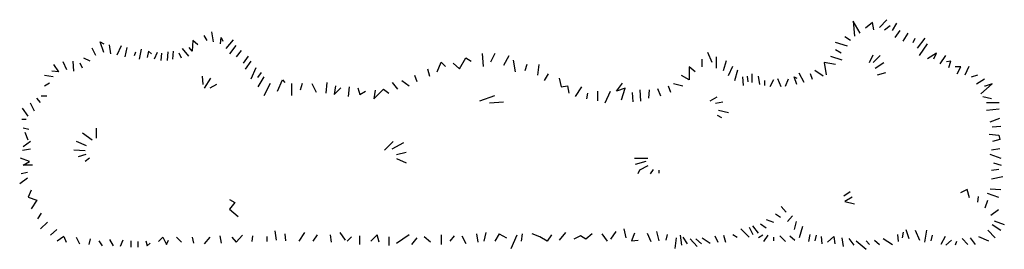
# Model space of a CAD drawing. Extents: x -2.22 to 2.36, y 0 to 1.07.
import ezdxf

# ---------------------------------------------------------------- set-up
doc = ezdxf.new("R2010")
doc.units = 0
doc.header["$MEASUREMENT"] = 0
doc.layers.get('0').update_dxf_attribs({"linetype": 'CONTINUOUS'})

msp = doc.modelspace()

# ---------------------------------------------------------------- linework, layer by layer
at = {"color": 0, "linetype": 'BYBLOCK'}
for p, q in [((1.6926, 1.0059), (1.6597, 1.0623)), ((1.6597, 1.0623), (1.666, 0.9928)), ((1.749, 1.0555), (1.716, 1.0293)), ((1.7557, 1.0226), (1.749, 1.0555)), ((1.7823, 1.0325), (1.8152, 1.069)), ((-1.3155, 0.9662), (-1.3223, 1.0123)), ((1.8053, 1.0226), (1.8319, 1.0424)), ((1.8418, 1.0194), (1.8617, 1.0524)), ((1.8549, 0.9861), (1.8783, 1.0194)), ((-1.8255, 0.9162), (-1.8422, 0.9662)), ((-1.8422, 0.9662), (-1.8255, 0.9563)), ((-1.4116, 0.9726), (-1.4147, 0.923)), ((-1.3885, 0.9527), (-1.4116, 0.9726)), ((-1.3453, 0.9726), (-1.3584, 0.996)), ((-1.2822, 0.9563), (-1.279, 0.9861)), ((-1.279, 0.9861), (-1.2723, 0.9694)), ((-1.256, 0.9361), (-1.2226, 0.9762)), ((1.6331, 0.9464), (1.5767, 0.9631)), ((1.6462, 0.973), (1.62, 0.9893)), ((1.8914, 0.9694), (1.9149, 1.0059)), ((1.9379, 0.9631), (1.9478, 0.9829)), ((1.9577, 0.9365), (1.9942, 0.9829)), ((-1.862, 0.9031), (-1.8787, 0.9365)), ((-1.7922, 0.9099), (-1.7989, 0.9527)), ((-1.7624, 0.9063), (-1.7425, 0.9496)), ((-1.7263, 0.8964), (-1.716, 0.9397)), ((-1.683, 0.9031), (-1.6763, 0.9198)), ((-1.66, 0.8865), (-1.6501, 0.9329)), ((-1.6171, 0.923), (-1.6235, 0.8932)), ((-1.6171, 0.923), (-1.6036, 0.9099)), ((-1.5771, 0.9162), (-1.5905, 0.8865)), ((-1.5274, 0.9198), (-1.531, 0.8801)), ((-1.5044, 0.8865), (-1.5009, 0.923)), ((-1.4612, 0.9361), (-1.4314, 0.9)), ((-1.4147, 0.923), (-1.4282, 0.9397)), ((-1.2393, 0.9099), (-1.2095, 0.9496)), ((-1.1861, 0.9262), (-1.2095, 0.8964)), ((1.0036, 0.8702), (0.9834, 0.9162)), ((1.6033, 0.9131), (1.5767, 0.9297)), ((1.9676, 0.9031), (2.0042, 0.9563)), ((-1.9977, 0.8369), (-2.0144, 0.8734)), ((-1.9648, 0.8301), (-1.968, 0.8765)), ((-1.8886, 0.8765), (-1.9184, 0.89)), ((-1.5572, 0.9131), (-1.5608, 0.8801)), ((-1.4647, 0.89), (-1.4747, 0.9131)), ((-1.1762, 0.8666), (-1.1532, 0.9)), ((-1.1663, 0.84), (-1.1397, 0.8765)), ((-0.2757, 0.8269), (-0.2559, 0.8714)), ((-0.2559, 0.8714), (-0.2356, 0.8515)), ((-0.1709, 0.8416), (-0.1412, 0.8916)), ((-0.1412, 0.8916), (-0.1166, 0.8765)), ((-0.0665, 0.9115), (-0.0618, 0.8515)), ((-0.007, 0.9115), (-0.0269, 0.8714)), ((0.0577, 0.9016), (0.0331, 0.8567)), ((0.0777, 0.8817), (0.0876, 0.8269)), ((0.9572, 0.85), (0.9572, 0.8865)), ((1.0235, 0.8436), (1.0235, 0.8964)), ((1.0564, 0.8337), (1.0699, 0.8801)), ((1.5767, 0.8603), (1.5239, 0.8702)), ((1.5239, 0.8702), (1.5339, 0.8138)), ((1.5537, 0.9), (1.6065, 0.8833)), ((1.7355, 0.8702), (1.7521, 0.9067)), ((1.7521, 0.8702), (1.7855, 0.9035)), ((1.7621, 0.844), (1.8017, 0.8702)), ((2.047, 0.9131), (2.0042, 0.8869)), ((2.0339, 0.8869), (2.047, 0.9131)), ((2.0637, 0.8635), (2.0903, 0.9031)), ((2.1133, 0.8769), (2.0934, 0.8734)), ((2.1034, 0.8468), (2.1133, 0.8769)), ((-2.0343, 0.8269), (-2.0676, 0.8301)), ((-2.0343, 0.8269), (-2.0573, 0.8603)), ((-1.9247, 0.8436), (-1.9346, 0.8666)), ((-1.1397, 0.794), (-1.1167, 0.8468)), ((-0.3205, 0.8416), (-0.3106, 0.8067)), ((-0.2011, 0.8666), (-0.1709, 0.8416)), ((0.1424, 0.8615), (0.1321, 0.8317)), ((0.1972, 0.8615), (0.192, 0.8119)), ((0.9239, 0.8269), (0.8973, 0.85)), ((0.8973, 0.85), (0.8973, 0.7904)), ((1.0798, 0.8103), (1.0997, 0.8535)), ((1.1096, 0.7873), (1.1227, 0.8369)), ((1.5204, 0.8071), (1.4807, 0.8337)), ((2.1597, 0.8504), (2.1335, 0.8504)), ((2.1435, 0.817), (2.1597, 0.8504)), ((2.1796, 0.8138), (2.1994, 0.8535)), ((-2.0608, 0.8039), (-2.1005, 0.8103)), ((-1.3683, 0.8075), (-1.3651, 0.7678)), ((-1.3286, 0.7976), (-1.3584, 0.7511)), ((-1.0937, 0.8238), (-1.1099, 0.8003)), ((-1.1068, 0.7575), (-1.0802, 0.8039)), ((-1.0175, 0.7376), (-0.994, 0.7904)), ((-0.994, 0.7904), (-0.9841, 0.7773)), ((-0.44, 0.7869), (-0.4051, 0.7622)), ((-0.3801, 0.8119), (-0.3702, 0.7821)), ((0.2416, 0.817), (0.2218, 0.7869)), ((0.2916, 0.7968), (0.3016, 0.7571)), ((0.8973, 0.7904), (0.8612, 0.8103)), ((1.1493, 0.7638), (1.1461, 0.8039)), ((1.166, 0.8071), (1.1691, 0.7805)), ((1.189, 0.7773), (1.189, 0.817)), ((1.2255, 0.7674), (1.2187, 0.8071)), ((1.2485, 0.7638), (1.2485, 0.7873)), ((1.2882, 0.7904), (1.2719, 0.7575)), ((1.3247, 0.7575), (1.3084, 0.794)), ((1.3445, 0.7607), (1.358, 0.794)), ((1.3977, 0.7674), (1.3846, 0.8039)), ((1.3846, 0.8039), (1.3977, 0.7972)), ((1.4311, 0.7773), (1.4076, 0.8206)), ((1.4708, 0.7908), (1.4608, 0.817)), ((1.772, 0.8138), (1.8117, 0.8238)), ((2.2097, 0.8039), (2.2395, 0.8138)), ((2.2328, 0.7706), (2.2693, 0.794)), ((-2.0771, 0.7738), (-2.1005, 0.7607)), ((-1.302, 0.7678), (-1.3322, 0.7511)), ((-1.0802, 0.7178), (-1.0504, 0.7738)), ((-0.9524, 0.7722), (-0.9524, 0.7174)), ((-0.9028, 0.7722), (-0.9127, 0.742)), ((-0.8579, 0.7722), (-0.8381, 0.7321)), ((-0.7881, 0.7769), (-0.7932, 0.7273)), ((-0.7484, 0.7622), (-0.7535, 0.7222)), ((-0.7535, 0.7222), (-0.7234, 0.7523)), ((-0.6837, 0.7571), (-0.6888, 0.7122)), ((-0.644, 0.7523), (-0.6341, 0.7222)), ((-0.6341, 0.7222), (-0.6091, 0.7372)), ((-0.5694, 0.7023), (-0.5245, 0.7472)), ((-0.5642, 0.742), (-0.5694, 0.7023)), ((-0.5245, 0.7472), (-0.4995, 0.7273)), ((-0.4849, 0.7769), (-0.4598, 0.7472)), ((0.3016, 0.7571), (0.3313, 0.7622)), ((0.3313, 0.7622), (0.3365, 0.7273)), ((0.396, 0.7571), (0.3662, 0.7122)), ((0.4706, 0.7372), (0.4706, 0.6924)), ((0.5056, 0.6825), (0.5306, 0.7372)), ((0.5595, 0.7376), (0.5861, 0.7738)), ((0.5992, 0.7507), (0.5595, 0.7376)), ((0.5825, 0.6976), (0.5992, 0.7507)), ((0.6722, 0.6912), (0.6687, 0.744)), ((0.7088, 0.7043), (0.7119, 0.744)), ((0.7651, 0.7142), (0.7516, 0.7476)), ((0.8111, 0.7309), (0.8012, 0.7607)), ((0.8675, 0.7607), (0.8246, 0.7706)), ((2.2526, 0.7245), (2.3058, 0.7706)), ((2.2724, 0.7607), (2.2693, 0.7607)), ((2.3058, 0.7706), (2.2724, 0.7607)), ((-2.1204, 0.6845), (-2.137, 0.7043)), ((-2.0906, 0.7142), (-2.1172, 0.7142)), ((-0.0765, 0.6924), (-0.007, 0.7174)), ((-0.0316, 0.6825), (0.0331, 0.6876)), ((0.421, 0.7023), (0.4258, 0.7273)), ((0.6357, 0.6876), (0.6326, 0.7309)), ((0.9937, 0.6916), (1.0266, 0.7114)), ((1.0199, 0.6813), (1.0532, 0.688)), ((2.3022, 0.7011), (2.2625, 0.7111)), ((-2.1767, 0.6214), (-2.2033, 0.6579)), ((-2.147, 0.6448), (-2.1668, 0.6813)), ((1.0334, 0.6483), (1.0798, 0.6384)), ((2.2792, 0.6845), (2.3387, 0.6845)), ((2.2792, 0.6483), (2.3387, 0.6547)), ((-2.1867, 0.6051), (-2.2065, 0.6051)), ((1.0266, 0.6253), (1.0465, 0.6154)), ((2.2959, 0.5952), (2.3419, 0.6118)), ((-2.1732, 0.5587), (-2.1997, 0.5654)), ((-1.8588, 0.519), (-1.8588, 0.5654)), ((2.3058, 0.5721), (2.3455, 0.5753)), ((-2.1767, 0.509), (-2.1902, 0.5456)), ((-1.8787, 0.509), (-1.9251, 0.5424)), ((2.2923, 0.538), (2.3371, 0.5333)), ((2.3419, 0.5134), (2.3074, 0.5035)), ((2.3371, 0.5333), (2.3419, 0.5134)), ((-2.2033, 0.463), (-2.1668, 0.4694)), ((-2.1668, 0.5027), (-2.2001, 0.4793)), ((-1.9116, 0.4594), (-1.9648, 0.463)), ((-1.9053, 0.4828), (-1.9517, 0.5027)), ((-0.5194, 0.4634), (-0.4797, 0.5035)), ((-0.4849, 0.4686), (-0.4301, 0.4983)), ((2.3419, 0.4686), (2.3022, 0.4634)), ((-2.1704, 0.4098), (-2.2132, 0.4265)), ((-1.9084, 0.4428), (-1.945, 0.4328)), ((-1.8918, 0.4265), (-1.9116, 0.4098)), ((-0.4646, 0.4436), (-0.4198, 0.4535)), ((-0.4646, 0.4237), (-0.4198, 0.4039)), ((0.6425, 0.4265), (0.7052, 0.4265)), ((2.3471, 0.4237), (2.297, 0.4436)), ((-2.2001, 0.3932), (-2.1704, 0.4098)), ((-2.1569, 0.3932), (-2.2001, 0.3932)), ((0.6953, 0.4098), (0.6456, 0.3967)), ((0.6655, 0.3701), (0.6587, 0.3535)), ((0.7052, 0.39), (0.6655, 0.3701)), ((0.7286, 0.3733), (0.7151, 0.3535)), ((0.7552, 0.3701), (0.7552, 0.3566)), ((2.3371, 0.3737), (2.3022, 0.3689)), ((2.3121, 0.4039), (2.3471, 0.3939)), ((-2.1799, 0.3336), (-2.2164, 0.307)), ((-2.1803, 0.3602), (-2.2101, 0.3535)), ((2.3022, 0.3304), (2.3554, 0.3404)), ((-2.1632, 0.2773), (-2.1767, 0.2443)), ((2.1895, 0.2808), (2.1577, 0.2646)), ((2.1998, 0.2412), (2.1895, 0.2808)), ((2.2959, 0.284), (2.3455, 0.2808)), ((-2.1767, 0.2443), (-2.137, 0.2308)), ((-2.137, 0.2308), (-2.1632, 0.1911)), ((-1.2413, 0.2344), (-1.2163, 0.2197)), ((1.6454, 0.2693), (1.6152, 0.2495)), ((1.6553, 0.2443), (1.6204, 0.2245)), ((2.2395, 0.2209), (2.2427, 0.2475)), ((2.2724, 0.1947), (2.2859, 0.2312)), ((2.2824, 0.2642), (2.3355, 0.2443)), ((-1.2163, 0.2197), (-1.2413, 0.1896)), ((-1.2413, 0.1896), (-1.2012, 0.155)), ((1.3247, 0.2011), (1.3481, 0.1745)), ((1.6204, 0.2245), (1.6652, 0.2146)), ((2.299, 0.1614), (2.3355, 0.188)), ((-2.1172, 0.1713), (-2.1335, 0.1447)), ((1.2552, 0.1415), (1.2886, 0.128)), ((1.2985, 0.1681), (1.3215, 0.1515)), ((1.3779, 0.1582), (1.3545, 0.1316)), ((-2.087, 0.128), (-2.1204, 0.0983)), ((-2.0442, 0.0951), (-2.0739, 0.0685)), ((0.5925, 0.0983), (0.6028, 0.0554)), ((1.1362, 0.0983), (1.1759, 0.0586)), ((1.1759, 0.105), (1.1921, 0.0717)), ((1.2187, 0.0784), (1.1921, 0.1118)), ((1.2287, 0.1217), (1.2552, 0.1018)), ((1.3946, 0.1316), (1.3846, 0.0951)), ((1.4243, 0.1086), (1.4076, 0.0554)), ((1.9049, 0.0951), (1.918, 0.0522)), ((1.9478, 0.0919), (1.9676, 0.0455)), ((2.001, 0.0919), (1.9911, 0.0356)), ((2.2859, 0.0919), (2.3189, 0.0554)), ((2.3058, 0.1185), (2.3455, 0.0919)), ((2.3157, 0.1348), (2.3621, 0.1185)), ((-2.0108, 0.0618), (-2.0426, 0.0403)), ((-2.0108, 0.0618), (-2.0009, 0.0356)), ((-1.9545, 0.0586), (-1.9382, 0.0288)), ((-1.8886, 0.0518), (-1.8949, 0.0256)), ((-1.7989, 0.0487), (-1.7822, 0.0189)), ((-1.5707, 0.0387), (-1.5509, 0.0586)), ((-1.5509, 0.0586), (-1.5342, 0.0256)), ((-1.4878, 0.0586), (-1.4647, 0.0356)), ((-1.4147, 0.0586), (-1.4084, 0.032)), ((-1.3322, 0.0586), (-1.3584, 0.0288)), ((-1.2857, 0.0653), (-1.279, 0.032)), ((-1.2294, 0.0586), (-1.2095, 0.0356)), ((-1.2095, 0.0356), (-1.1798, 0.0685)), ((-1.1333, 0.0653), (-1.1365, 0.0387)), ((-1.0671, 0.0618), (-1.0671, 0.0387)), ((-1.0306, 0.0884), (-1.0238, 0.0455)), ((-0.9841, 0.0753), (-0.9809, 0.0419)), ((-0.8928, 0.0804), (-0.9178, 0.0403)), ((-0.8329, 0.0705), (-0.8528, 0.0403)), ((-0.7734, 0.0705), (-0.7682, 0.0356)), ((-0.7285, 0.0804), (-0.7035, 0.0455)), ((-0.6738, 0.0602), (-0.6936, 0.0403)), ((-0.6341, 0.0256), (-0.6341, 0.0653)), ((-0.5543, 0.0705), (-0.5841, 0.0403)), ((-0.5444, 0.0356), (-0.5543, 0.0705)), ((-0.4995, 0.0602), (-0.4995, 0.0205)), ((-0.4051, 0.0705), (-0.4646, 0.0304)), ((-0.3702, 0.0554), (-0.3952, 0.0256)), ((-0.3055, 0.0356), (-0.3352, 0.0602)), ((-0.2559, 0.0705), (-0.2559, 0.0256)), ((-0.1959, 0.0653), (-0.2158, 0.0403)), ((-0.161, 0.0653), (-0.1412, 0.0304)), ((-0.0915, 0.0753), (-0.0864, 0.0356)), ((-0.0566, 0.0403), (-0.0467, 0.0804)), ((0.0132, 0.0753), (-0.007, 0.0403)), ((0.0132, 0.0753), (0.0478, 0.0554)), ((0.0694, 0.0058), (0.0976, 0.0705)), ((0.1174, 0.0403), (0.1222, 0.0753)), ((0.2019, 0.0602), (0.167, 0.0753)), ((0.2369, 0.0403), (0.2019, 0.0602)), ((0.2567, 0.0705), (0.2369, 0.0403)), ((0.3214, 0.0804), (0.2916, 0.0455)), ((0.3913, 0.0653), (0.3611, 0.0503)), ((0.4159, 0.0503), (0.3913, 0.0653)), ((0.446, 0.0753), (0.4159, 0.0503)), ((0.4905, 0.0753), (0.5155, 0.0403)), ((0.5552, 0.0852), (0.5306, 0.0503)), ((0.6425, 0.0784), (0.629, 0.0419)), ((0.702, 0.0784), (0.7187, 0.0387)), ((0.7449, 0.0852), (0.7552, 0.0419)), ((0.7949, 0.0717), (0.7881, 0.0455)), ((0.8314, 0.0058), (0.8377, 0.0554)), ((0.8544, 0.0685), (0.8612, 0.0221)), ((0.8675, 0.0586), (0.8873, 0.0288)), ((0.9008, 0.0518), (0.9338, 0.0157)), ((0.9274, 0.0518), (0.9536, 0.0288)), ((0.9572, 0.0554), (0.9937, 0.032)), ((1.0167, 0.0653), (1.0298, 0.0356)), ((1.0564, 0.0685), (1.0663, 0.0356)), ((1.0997, 0.0717), (1.1195, 0.0586)), ((1.2386, 0.0685), (1.2187, 0.0554)), ((1.262, 0.0685), (1.2422, 0.0387)), ((1.2886, 0.0586), (1.2886, 0.0419)), ((1.3184, 0.0653), (1.3445, 0.0387)), ((1.3648, 0.0653), (1.3878, 0.0455)), ((1.4577, 0.0721), (1.4509, 0.0387)), ((1.487, 0.0685), (1.4807, 0.0419)), ((1.5104, 0.0622), (1.514, 0.0288)), ((1.57, 0.0622), (1.5406, 0.0356)), ((1.57, 0.0622), (1.5735, 0.0288)), ((1.6065, 0.0554), (1.6132, 0.0157)), ((1.6398, 0.0522), (1.6628, 0.0225)), ((1.7986, 0.0522), (1.8418, 0.0256)), ((1.8648, 0.0721), (1.8684, 0.0387)), ((1.8914, 0.082), (1.8879, 0.0554)), ((2.0272, 0.0685), (2.0208, 0.0423)), ((2.0871, 0.0622), (2.0673, 0.0256)), ((2.1665, 0.0522), (2.1931, 0.0256)), ((2.203, 0.0554), (2.226, 0.0256)), ((2.2427, 0.0622), (2.2891, 0.0423)), ((-1.8485, 0.0419), (-1.8322, 0.0189)), ((-1.7362, 0.0455), (-1.7493, 0.0157)), ((-1.6997, 0.0419), (-1.6997, 0.0122)), ((-1.6663, 0.0387), (-1.6663, 0.0122)), ((-1.6302, 0.0419), (-1.6235, 0.0189)), ((-1.6235, 0.0189), (-1.6104, 0.032)), ((-1.5342, 0.0256), (-1.5243, 0.0455)), ((0.629, 0.0419), (0.6599, 0.0455)), ((1.6728, 0.0423), (1.7192, 0.0028)), ((1.7192, 0.0419), (1.7355, 0.0256)), ((1.7589, 0.0455), (1.7823, 0.0256)), ((2.0903, 0.0225), (2.1169, 0.0455)), ((2.1399, 0.0387), (2.1335, 0.0225))]:
    msp.add_line(p, q, dxfattribs=at)

doc.saveas('drawing.dxf')
